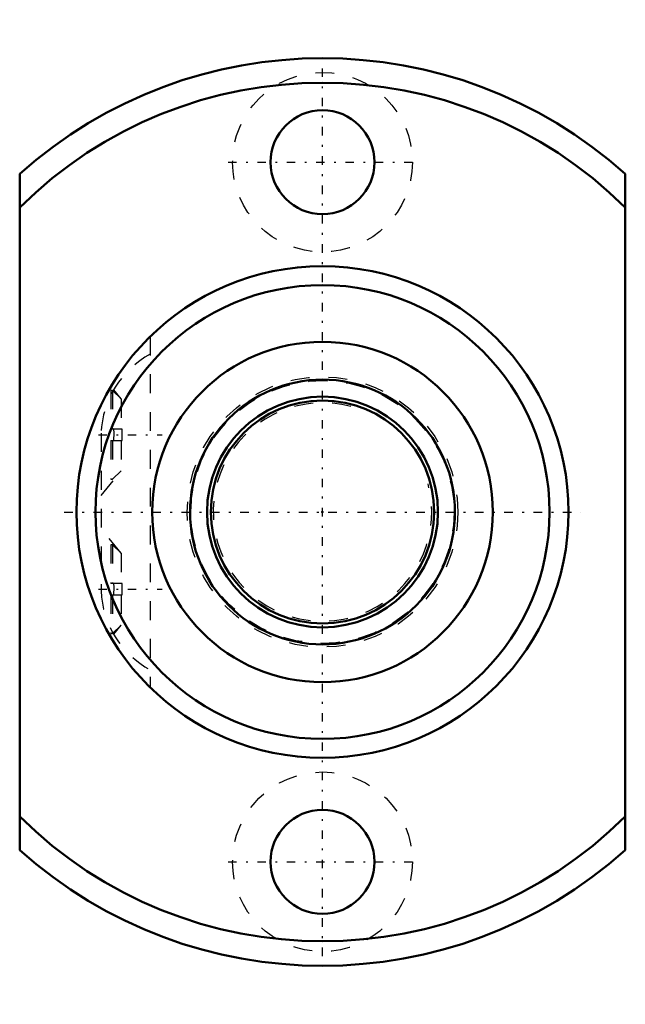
# Model space of a CAD drawing. Header units: millimetres. Extents: x -16 to 16, y -26 to 26.
import ezdxf

# ---------------------------------------------------------------- set-up
doc = ezdxf.new("R2010")
doc.units = ezdxf.units.MM
doc.linetypes.add('Center', pattern=[1.5, 0.45, -0.5, 0.05, -0.5])
doc.linetypes.add('Dashed', pattern=[2, 1, -1])
for name, color, linetype, lineweight in [('2d ConnectionPoints', 7, 'Continuous', 50), ('AM_0', 7, 'Continuous', 50), ('AM_5', 3, 'Continuous', 25), ('AM_7', 7, 'Center', 25), ('AM_9', 6, 'Dashed', 25)]:
    doc.layers.add(name, color=color, linetype=linetype, lineweight=lineweight)

# ---------------------------------------------------------------- blocks, each defined once
blk = doc.blocks.new('1_MBF_1402_3_7_nut_0_in_MBF1402_3_7RRGT_205LC3A_0__2')
at = {"layer": 'AM_0'}
for p, q in [((-16, -17.889), (-16, 17.889)), ((16, 17.889), (16, -17.889))]:
    blk.add_line(p, q, dxfattribs=at)
for centre, radius in [((0, 18.5), 2.75), ((0, 0), 13), ((0, 0), 12), ((0, 0), 9), ((0, -18.5), 2.75)]:
    blk.add_circle(centre, radius, dxfattribs=at)
for radius, start, end in [(24, 48.1897, 131.8103), (22.7, 45.1829, 134.8171), (22.7, 225.1829, 314.8171), (24, 228.1897, 311.8103)]:
    blk.add_arc((0, 0), radius, start, end, dxfattribs=at)
at = {"layer": 'AM_7'}
for p, q in [((0, -23.488), (0, 23.488)), ((-4.988, 18.5), (4.987, 18.5)), ((-11.839, 4.08), (-8.471, 4.08)), ((-13.65, 0), (13.65, 0)), ((-11.839, -4.08), (-8.471, -4.08)), ((-4.988, -18.5), (4.987, -18.5))]:
    blk.add_line(p, q, dxfattribs=at)
at = {"layer": 'AM_9'}
for p, q in [((-9.1, 9.284), (-9.1, -9.284)), ((-11.1, 6.43), (-11.18, 6.43)), ((-11.18, 6.43), (-11.18, 4.38)), ((-10.639, 5.983), (-11.1, 6.43)), ((-11.1, 6.43), (-11.1, 4.38)), ((-10.639, 5.983), (-11.032, 6.464)), ((-10.639, 5.983), (-10.639, 4.38)), ((-11.7, 4.175), (-11.7, -4.175)), ((-11.033, 4.38), (-11.18, 4.38)), ((-10.58, 4.38), (-11.02, 4.38)), ((-10.58, 3.78), (-10.58, 4.38)), ((-11.18, 3.78), (-11.033, 3.78)), ((-11.18, 3.78), (-11.18, 1.73)), ((-11.1, 3.78), (-11.1, 1.73)), ((-11.02, 3.78), (-10.58, 3.78)), ((-10.639, 3.78), (-10.639, 2.177)), ((-11.7, 0.88), (-10.639, 2.177)), ((-11.1, 1.73), (-10.639, 2.177)), ((-11.18, 1.73), (-11.1, 1.73)), ((-10.639, -2.177), (-11.7, -0.88)), ((-11.1, -1.73), (-11.18, -1.73)), ((-11.18, -1.73), (-11.18, -3.78)), ((-10.639, -2.177), (-11.1, -1.73)), ((-11.1, -1.73), (-11.1, -3.78)), ((-10.639, -2.177), (-10.639, -3.78)), ((-11.033, -3.78), (-11.18, -3.78)), ((-10.58, -3.78), (-11.02, -3.78)), ((-10.58, -4.38), (-10.58, -3.78)), ((-11.18, -4.38), (-11.18, -6.43)), ((-11.18, -4.38), (-11.033, -4.38)), ((-11.1, -4.38), (-11.1, -6.43)), ((-11.02, -4.38), (-10.58, -4.38)), ((-10.639, -4.38), (-10.639, -5.983)), ((-11.1, -6.43), (-10.639, -5.983)), ((-11.032, -6.464), (-10.639, -5.983)), ((-11.18, -6.43), (-11.1, -6.43))]:
    blk.add_line(p, q, dxfattribs=at)
for points in [[(-11.02, 3.78), (-11.007, 4.186), (-11.02, 4.38)], [(-11.02, -4.38), (-11.007, -3.974), (-11.02, -3.78)]]:
    blk.add_lwpolyline(points, dxfattribs=at)
for centre in [(0, 18.5), (0, -18.5)]:
    blk.add_circle(centre, 4.75, dxfattribs=at)
for centre, start, end in [((-6.705, 3.961), 118.6257, 177.5488), ((-6.705, -3.961), 182.4512, 241.3743)]:
    blk.add_arc(centre, 5, start, end, dxfattribs=at)
blk = doc.blocks.new('2_MBF140237RRGT205LC3A0_0_in_MBF1402_3_7RRGT_205LC3A_0__2')
at = {"layer": 'AM_0'}
for radius in [7, 6.1, 5.9]:
    blk.add_circle((0, 0), radius, dxfattribs=at)
at = {"layer": 'AM_5', "linetype": 'Dashed'}
blk.add_arc((0, 0), 5.773, 75, 15, dxfattribs=at)
at = {"layer": 'AM_9'}
for radius in [7.15, 6.95]:
    blk.add_circle((0, 0), radius, dxfattribs=at)

msp = doc.modelspace()

# ---------------------------------------------------------------- linework, layer by layer
at = {"layer": '2d ConnectionPoints'}
msp.add_point((0, 0), dxfattribs=at)
msp.add_point((0, 0), dxfattribs=at)

# ---------------------------------------------------------------- block references
for name in ['1_MBF_1402_3_7_nut_0_in_MBF1402_3_7RRGT_205LC3A_0__2', '2_MBF140237RRGT205LC3A0_0_in_MBF1402_3_7RRGT_205LC3A_0__2']:
    msp.add_blockref(name, (0, 0))

doc.saveas('drawing.dxf')
